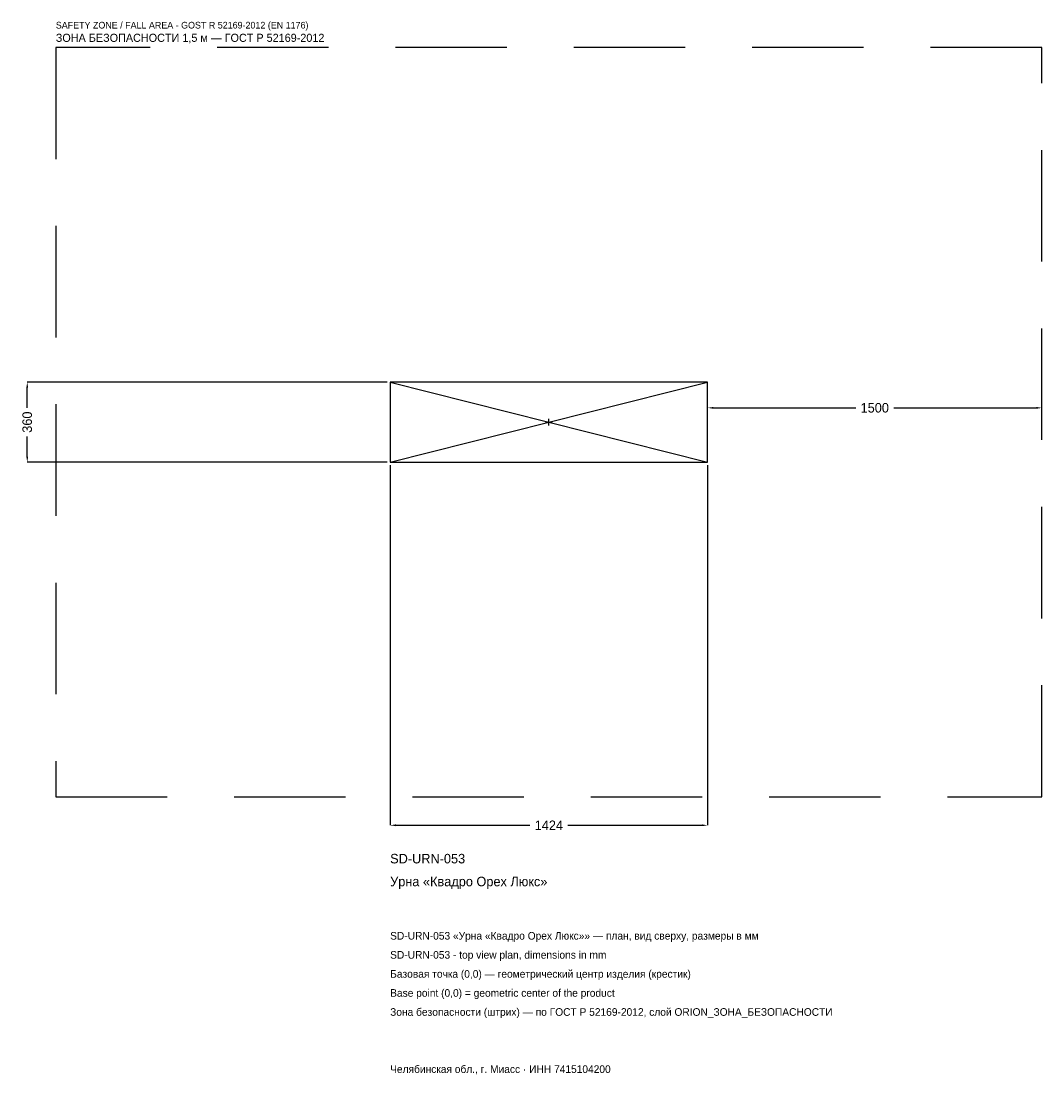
# Model space of a CAD drawing. Header units: metres. Extents: x -2368 to 2212, y -2928 to 1799.
import ezdxf

# ---------------------------------------------------------------- set-up
doc = ezdxf.new("R2010")
doc.units = ezdxf.units.M
doc.linetypes.add('DASHED', pattern=[800, 500, -300])
for name, color, linetype in [('ORION_ДАННЫЕ', 3, 'Continuous'), ('ORION_ЗОНА_БЕЗОПАСНОСТИ', 1, 'Continuous'), ('ORION_КОНТУР', 7, 'Continuous'), ('ORION_РАЗМЕРЫ', 8, 'Continuous')]:
    doc.layers.add(name, color=color, linetype=linetype)
doc.dimstyles.new('ORION', dxfattribs={"dimtxt": 42.72, "dimasz": 25.632, "dimexe": 1.25, "dimexo": 12.816, "dimtad": 1, "dimdec": 0, "dimcen": 2.5, "dimazin": 3, "dimtfac": 1, "dimtmove": 0, "dimatfit": 3, "dimarcsym": 0})

# ---------------------------------------------------------------- blocks, each defined once
blk = doc.blocks.new('_CLOSEDFILLED')
at = {"color": 0, "linetype": 'BYBLOCK'}
blk.add_solid([(-1, 0.16), (0, 0), (-1, -0.16)], dxfattribs=at)
blk = doc.blocks.new('*D1')
for p, q in [((-712, -192.816), (-712, -1808.16)), ((712, -192.816), (712, -1808.16)), ((-686.368, -1808.16), (-85.44, -1808.16)), ((85.44, -1808.16), (686.368, -1808.16))]:
    blk.add_line(p, q)
at = {"layer": 'Defpoints'}
for p in [(-712, -180), (712, -180), (-712, -1808.16)]:
    blk.add_point(p, dxfattribs=at)
at = {"layer": 'ORION_РАЗМЕРЫ', "xscale": 25.631999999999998, "yscale": 25.631999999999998, "rotation": 180}
blk.add_blockref('_CLOSEDFILLED', (-712, -1808.16), dxfattribs=at)
at = {"layer": 'ORION_РАЗМЕРЫ', "xscale": 25.631999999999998, "yscale": 25.631999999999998}
blk.add_blockref('_CLOSEDFILLED', (712, -1808.16), dxfattribs=at)
at = {"layer": 'ORION_РАЗМЕРЫ', "insert": (0, -1808.16), "char_height": 42.72, "attachment_point": 5}
blk.add_mtext('1424', dxfattribs=at)
blk = doc.blocks.new('*D2')
for p, q in [((-724.816, 180), (-2340.16, 180)), ((-2340.16, 64.08), (-2340.16, 154.368)), ((-2340.16, -154.368), (-2340.16, -64.08)), ((-724.816, -180), (-2340.16, -180))]:
    blk.add_line(p, q)
at = {"layer": 'Defpoints'}
for p in [(-712, 180), (-2340.16, -180), (-712, -180)]:
    blk.add_point(p, dxfattribs=at)
at = {"layer": 'ORION_РАЗМЕРЫ', "xscale": 25.631999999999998, "yscale": 25.631999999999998}
for p, rotation in [((-2340.16, 180), 90), ((-2340.16, -180), 270)]:
    blk.add_blockref('_CLOSEDFILLED', p, dxfattribs=dict(at, rotation=rotation))
at = {"layer": 'ORION_РАЗМЕРЫ', "insert": (-2340.16, 0), "char_height": 42.72, "attachment_point": 5, "rotation": 90}
blk.add_mtext('360', dxfattribs=at)
blk = doc.blocks.new('*D3')
for p, q in [((712, 12.816), (712, 64.08)), ((737.632, 64.08), (1376.56, 64.08)), ((1547.44, 64.08), (2186.368, 64.08)), ((2212, 12.816), (2212, 64.08))]:
    blk.add_line(p, q)
at = {"layer": 'Defpoints'}
for p in [(712, 64.08), (712, 0), (2212, 0)]:
    blk.add_point(p, dxfattribs=at)
at = {"layer": 'ORION_РАЗМЕРЫ', "xscale": 25.631999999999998, "yscale": 25.631999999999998, "rotation": 180}
blk.add_blockref('_CLOSEDFILLED', (712, 64.08), dxfattribs=at)
at = {"layer": 'ORION_РАЗМЕРЫ', "xscale": 25.631999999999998, "yscale": 25.631999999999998}
blk.add_blockref('_CLOSEDFILLED', (2212, 64.08), dxfattribs=at)
at = {"layer": 'ORION_РАЗМЕРЫ', "insert": (1462, 64.08), "char_height": 42.72, "attachment_point": 5}
blk.add_mtext('1500', dxfattribs=at)
blk = doc.blocks.new('ОРИОН SD-URN-053 Урна Квадро Орех Люкс')
at = {"layer": 'ORION_ЗОНА_БЕЗОПАСНОСТИ', "linetype": 'DASHED'}
blk.add_lwpolyline([(-2212, -1680), (2212, -1680), (2212, 1680), (-2212, 1680)], close=True, dxfattribs=at)
at = {"layer": 'ORION_КОНТУР'}
for p, q in [((-712, -180), (712, 180)), ((-712, 180), (712, -180))]:
    blk.add_line(p, q, dxfattribs=at)
blk.add_lwpolyline([(-712, -180), (712, -180), (712, 180), (-712, 180)], close=True, dxfattribs=at)
at = {"layer": 'ORION_РАЗМЕРЫ'}
for p, q in [((-14.4, 0), (14.4, 0)), ((0, -14.4), (0, 14.4))]:
    blk.add_line(p, q, dxfattribs=at)
at = {"layer": 'ORION_ДАННЫЕ'}
for tag, p in [('АРТИКУЛ', (-712, -1979.04)), ('НАИМЕНОВАНИЕ', (-712, -2081.568))]:
    blk.add_attdef(tag, p, '', height=42.72, dxfattribs=at)
at = {"layer": 'ORION_ДАННЫЕ', "flags": 1}
for tag, p in [('ПРОИЗВОДИТЕЛЬ', (-712, -2184.096)), ('ТЕЛЕФОН', (-712, -2286.624)), ('САЙТ', (-712, -2491.68)), ('АДРЕС', (-712, -2594.208)), ('РЕКВИЗИТЫ', (-712, -2696.736)), ('ГАБАРИТЫ', (-712, -2799.264)), ('ЗОНА_БЕЗОПАСНОСТИ', (-712, -2901.792))]:
    blk.add_attdef(tag, p, '', height=42.72, dxfattribs=at)
at = {"layer": 'ORION_ЗОНА_БЕЗОПАСНОСТИ', "color": 1}
for s, height, p in [('SAFETY ZONE / FALL AREA - GOST R 52169-2012 (EN 1176)', 29.904, (-2212, 1765.44)), ('ЗОНА БЕЗОПАСНОСТИ 1,5 м — ГОСТ Р 52169-2012', 36.312, (-2212, 1705.632))]:
    blk.add_text(s, height=height, dxfattribs=at).set_placement(p)
at = {"layer": 'ORION_РАЗМЕРЫ'}
dim = blk.add_linear_dim(base=(-2340.16, -180), p1=(-712, -180), p2=(-712, 180), angle=90, dimstyle='ORION', dxfattribs=at)
dim.commit()
dim.dimension.update_dxf_attribs({"geometry": '*D2', "text_midpoint": (-2340.16, 0)})
for base, p1, p2, picture, middle in [((712, 64.08), (712, 0), (2212, 0), '*D3', (1462, 64.08)), ((-712, -1808.16), (-712, -180), (712, -180), '*D1', (0, -1808.16))]:
    dim = blk.add_linear_dim(base=base, p1=p1, p2=p2, dimstyle='ORION', dxfattribs=at)
    dim.commit()
    dim.dimension.update_dxf_attribs({"geometry": picture, "text_midpoint": middle})

msp = doc.modelspace()

# ---------------------------------------------------------------- block references
msp.add_blockref('ОРИОН SD-URN-053 Урна Квадро Орех Люкс', (0, 0)).add_auto_attribs({'АРТИКУЛ': 'SD-URN-053', 'НАИМЕНОВАНИЕ': 'Урна «Квадро Орех Люкс»'})

# ---------------------------------------------------------------- texts
at = {"layer": 'ORION_ДАННЫЕ', "color": 3}
for s, p in [('SD-URN-053 «Урна «Квадро Орех Люкс»» — план, вид сверху, размеры в мм', (-712, -2320.8)), ('SD-URN-053 - top view plan, dimensions in mm', (-712, -2406.24)), ('Челябинская обл., г. Миасс · ИНН 7415104200', (-712, -2918.88))]:
    msp.add_text(s, height=34.176, dxfattribs=at).set_placement(p)
at = {"layer": 'ORION_ДАННЫЕ', "color": 7}
for s, p in [('Базовая точка (0,0) — геометрический центр изделия (крестик)', (-712, -2491.68)), ('Base point (0,0) = geometric center of the product', (-712, -2577.12))]:
    msp.add_text(s, height=34.176, dxfattribs=at).set_placement(p)
at = {"layer": 'ORION_ДАННЫЕ', "color": 1}
msp.add_text('Зона безопасности (штрих) — по ГОСТ Р 52169-2012, слой ORION_ЗОНА_БЕЗОПАСНОСТИ', height=34.176, dxfattribs=at).set_placement((-712, -2662.56))

doc.saveas('drawing.dxf')
